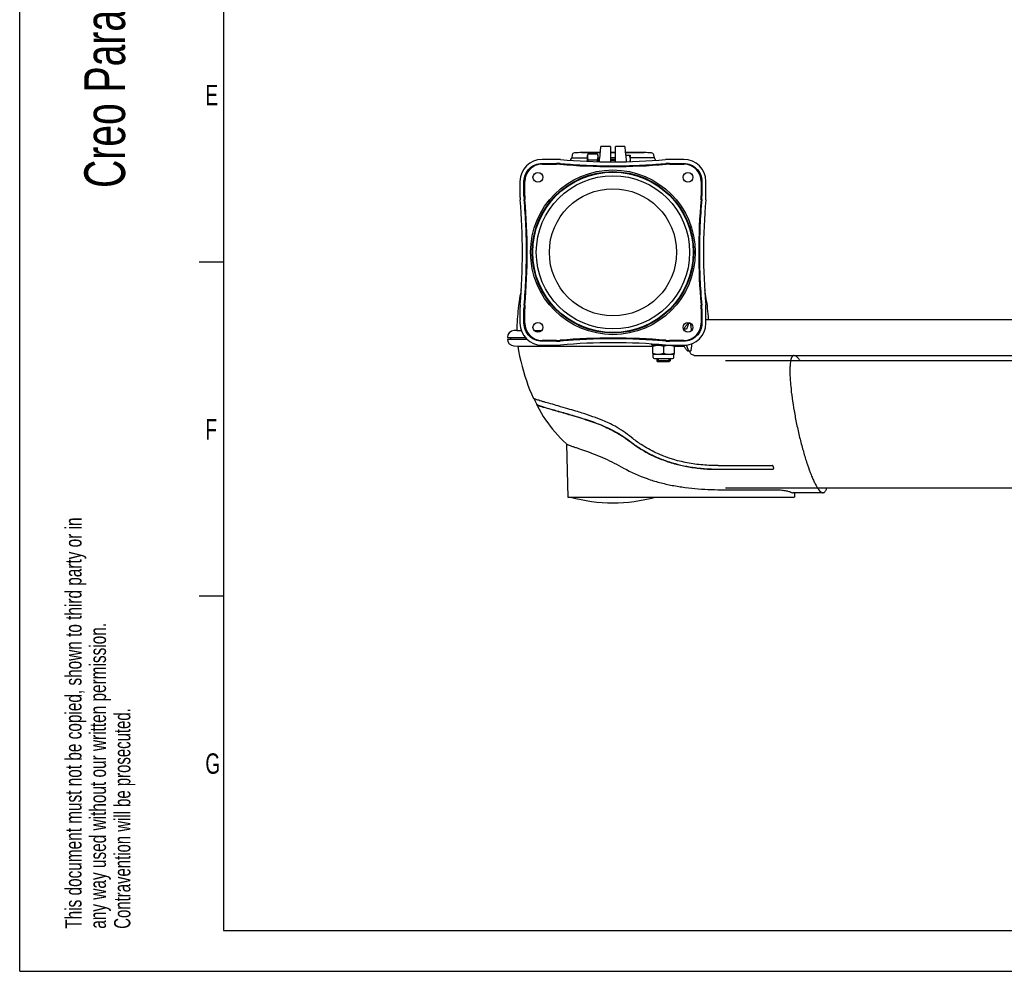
# Model space of a CAD drawing. Extents: x 0 to 420, y 0 to 297.
# Tile 1 of 13: x 0 to 121, y 0 to 117. Entities that reach past the tile are written whole.
import ezdxf

# ---------------------------------------------------------------- set-up
doc = ezdxf.new("R2010")
doc.units = 0
doc.header["$LTSCALE"] = 23.1
for name, color, linetype in [('100350_DXF_CONTINUOUS_LINE', 7, 'CONTINUOUS'), ('100455_DXF_CONTINUOUS_LINE', 7, 'CONTINUOUS'), ('102182_DXF_CONTINUOUS_LINE', 7, 'CONTINUOUS'), ('102184_DXF_CONTINUOUS_LINE', 7, 'CONTINUOUS'), ('102345_DXF_FORMAT', 7, 'CONTINUOUS'), ('105-5475-01_DXF_CONTINUOUS', 7, 'CONTINUOUS'), ('105-5481_DXF_CONTINUOUS_LI', 7, 'CONTINUOUS'), ('105-561-01_DXF_CONTINUOUS_', 7, 'CONTINUOUS'), ('9529063_DXF_CONTINUOUS_LIN', 7, 'CONTINUOUS'), ('9900055_DXF_CONTINUOUS_LIN', 7, 'CONTINUOUS'), ('9900438_DXF_CONTINUOUS_LIN', 7, 'CONTINUOUS'), ('9924051_DXF_CONTINUOUS_LIN', 7, 'CONTINUOUS'), ('GAS_SPRING_BDXF_CONTINUOUS', 7, 'CONTINUOUS'), ('LOCK_NUT_M8_DXF_CONTINUOUS', 7, 'CONTINUOUS')]:
    doc.layers.add(name, color=color, linetype=linetype)
doc.styles.get("Standard").update_dxf_attribs({"font": 'txt', "width": 0.7})

# ---------------------------------------------------------------- blocks, each defined once
blk = doc.blocks.new('SYMBOL_16_BL0', base_point=(7.49, 145.42))
at = {"layer": '102345_DXF_FORMAT', "color": 7, "linetype": 'CONTINUOUS'}
for q in [(0, 14.98), (14.98, 0)]:
    blk.add_line((0, 0), q, dxfattribs=at)
for s, height, width, p in [('Creo Parametric', 4.9947, 0.71746, (12.92, 96.09)), ('This document must not be copied, shown to third party or in', 1.9979, 0.704762, (7.58, 5.22)), ('any way used without our written permission.', 1.9979, 0.705628, (10.58, 5.22)), ('Contravention will be prosecuted.', 1.9979, 0.684704, (13.57, 5.22))]:
    blk.add_text(s, height=height, rotation=90, dxfattribs=dict(at, width=width)).set_placement(p)

msp = doc.modelspace()

# ---------------------------------------------------------------- linework, layer by layer
at = {"layer": '100350_DXF_CONTINUOUS_LINE', "color": 7, "linetype": 'CONTINUOUS'}
for p, q in [((65.83, 99.59), (64.05, 99.59)), ((65.83, 99.03), (64.05, 99.03)), ((81.45, 99.59), (79.67, 99.59)), ((81.45, 99.03), (79.67, 99.03)), ((61.35, 96.89), (61.35, 95.11)), ((61.91, 96.89), (61.91, 95.11)), ((83.59, 95.11), (83.59, 96.89)), ((84.15, 95.11), (84.15, 96.89)), ((61.35, 81.27), (61.35, 79.49)), ((61.91, 81.27), (61.91, 79.49)), ((83.59, 79.49), (83.59, 81.27)), ((84.15, 79.49), (84.15, 81.27)), ((64.05, 77.35), (65.83, 77.35)), ((79.67, 77.35), (81.45, 77.35)), ((64.05, 76.79), (65.83, 76.79)), ((79.67, 76.79), (81.45, 76.79))]:
    msp.add_line(p, q, dxfattribs=at)
for centre, radius in [((72.75, 88.19), 10.1), ((72.75, 88.19), 9.9), ((72.75, 88.19), 9.84), ((63.55, 97.39), 0.605), ((81.95, 97.39), 0.605), ((72.75, 88.19), 9.4), ((63.55, 78.99), 0.605), ((81.95, 78.99), 0.605)]:
    msp.add_circle(centre, radius, dxfattribs=at)
for centre, radius, start, end in [((64.05, 96.89), 2.7, 90, 180), ((65.83, 93.89), 5.7, 85.0355, 90), ((65.83, 93.89), 5.21, 85.0461, 90.0114), ((65.83, 93.89), 5.14, 85.0805, 90.0433), ((72.76, 174.24), 75.5, 265.0715, 269.9913), ((72.75, 173.56), 74.27, 265.0355, 274.9645), ((72.74, 174.24), 75.5, 270.0087, 274.9285), ((79.67, 93.89), 5.7, 90, 94.9645), ((79.67, 93.89), 5.21, 89.9886, 94.9539), ((79.67, 93.89), 5.14, 89.9567, 94.9195), ((81.45, 96.89), 2.7, 0, 90), ((64.05, 96.89), 2.11, 90.0743, 179.9257), ((65.83, 93.89), 5.11, 85.0795, 90.0423), ((72.76, 174.25), 75.54, 265.0711, 269.9906), ((72.74, 174.25), 75.54, 270.0094, 274.9289), ((79.67, 93.89), 5.11, 89.9577, 94.9205), ((81.45, 96.89), 2.11, 0.0743, 89.9257), ((67.05, 95.11), 5.7, 180, 184.9645), ((-12.62, 88.19), 74.27, 355.0355, 4.9645), ((67.05, 95.11), 5.21, 179.9886, 184.9539), ((67.05, 95.11), 5.14, 179.9567, 184.9195), ((-13.03, 88.19), 75.24, 355.0629, 4.9371), ((67.05, 95.11), 5.11, 179.9577, 184.9205), ((-13.02, 88.19), 75.25, 355.0617, 4.9383), ((158.52, 88.19), 75.25, 175.0617, 184.9383), ((158.53, 88.19), 75.24, 175.0629, 184.9371), ((78.45, 95.11), 5.11, 355.0795, 0.0423), ((78.45, 95.11), 5.14, 355.0805, 0.0433), ((78.45, 95.11), 5.21, 355.0461, 0.0114), ((158.12, 88.19), 74.27, 175.0355, 184.9645), ((78.45, 95.11), 5.7, 355.0355, 360), ((67.05, 81.27), 5.7, 175.0355, 180), ((67.05, 81.27), 5.21, 175.0461, 180.0114), ((67.05, 81.28), 5.14, 175.0805, 180.0433), ((67.05, 81.28), 5.11, 175.0795, 180.0423), ((78.45, 81.28), 5.11, 359.9577, 4.9205), ((78.45, 81.28), 5.14, 359.9567, 4.9195), ((78.45, 81.27), 5.21, 359.9886, 4.9539), ((78.45, 81.27), 5.7, 0, 4.9645), ((64.05, 79.49), 2.7, 180, 270), ((64.05, 79.5), 2.11, 180.0743, 269.9257), ((81.45, 79.49), 2.7, 270, 360), ((81.45, 79.5), 2.11, 270.0743, 359.9257), ((65.83, 82.49), 5.11, 269.9577, 274.9205), ((65.83, 82.49), 5.14, 269.9567, 274.9195), ((65.83, 82.49), 5.21, 269.9886, 274.9539), ((72.76, 2.14), 75.54, 90.0094, 94.9289), ((72.76, 2.15), 75.5, 90.0087, 94.9285), ((72.74, 2.14), 75.54, 85.0711, 89.9906), ((72.74, 2.15), 75.5, 85.0715, 89.9913), ((79.67, 82.49), 5.14, 265.0805, 270.0433), ((79.67, 82.49), 5.21, 265.0461, 270.0114), ((79.67, 82.49), 5.11, 265.0795, 270.0423), ((65.83, 82.49), 5.7, 270, 274.9645), ((72.75, 2.83), 74.27, 85.0355, 94.9645), ((79.67, 82.49), 5.7, 265.0355, 270)]:
    msp.add_arc(centre, radius, start, end, dxfattribs=at)
for points, knots in [([(61.84, 96.9), (61.84, 97.18), (61.96, 97.76), (62.45, 98.49), (63.18, 98.98), (63.76, 99.1), (64.05, 99.1)], [0, 0, 0, 0, 0.249927, 0.5, 0.750069, 1, 1, 1, 1]), ([(64.05, 99.03), (63.77, 99.03), (63.21, 98.92), (62.5, 98.44), (62.02, 97.73), (61.91, 97.17), (61.91, 96.89)], [0, 0, 0, 0, 0.249963, 0.500002, 0.750042, 1, 1, 1, 1]), ([(66.28, 99.08), (66.55, 99.06), (67.08, 99.01), (68.16, 98.94), (69.51, 98.86), (71.13, 98.81), (72.21, 98.8), (72.75, 98.8)], [0, 0, 0, 0, 0.124985, 0.24998, 0.499982, 0.74999, 1, 1, 1, 1]), ([(72.75, 98.8), (73.29, 98.8), (74.37, 98.81), (75.99, 98.86), (77.34, 98.94), (78.41, 99.01), (78.95, 99.06), (79.22, 99.08)], [0, 0, 0, 0, 0.25001, 0.500018, 0.75002, 0.875015, 1, 1, 1, 1]), ([(81.45, 99.1), (81.74, 99.1), (82.32, 98.98), (83.05, 98.49), (83.54, 97.76), (83.66, 97.18), (83.66, 96.9)], [0, 0, 0, 0, 0.249928, 0.500002, 0.750071, 1, 1, 1, 1]), ([(83.59, 96.89), (83.59, 97.17), (83.48, 97.73), (83, 98.44), (82.29, 98.92), (81.73, 99.03), (81.45, 99.03)], [0, 0, 0, 0, 0.249963, 0.500002, 0.750042, 1, 1, 1, 1]), ([(61.86, 81.72), (61.91, 82.26), (61.99, 83.34), (62.07, 84.68), (62.1, 85.76), (62.14, 86.84), (62.16, 88.73), (62.1, 91.43), (61.96, 93.59), (61.86, 94.66)], [0, 0, 0, 0, 0.124991, 0.249996, 0.312501, 0.375007, 0.500015, 0.750018, 1, 1, 1, 1]), ([(83.64, 94.66), (83.59, 94.13), (83.51, 93.05), (83.43, 91.7), (83.39, 90.62), (83.36, 89.54), (83.34, 87.65), (83.4, 84.95), (83.54, 82.8), (83.64, 81.72)], [0, 0, 0, 0, 0.124991, 0.249996, 0.312501, 0.375007, 0.500015, 0.750018, 1, 1, 1, 1]), ([(64.05, 77.29), (63.76, 77.29), (63.18, 77.4), (62.45, 77.89), (61.96, 78.62), (61.84, 79.2), (61.84, 79.49)], [0, 0, 0, 0, 0.249928, 0.500002, 0.750071, 1, 1, 1, 1]), ([(61.91, 79.49), (61.91, 79.21), (62.02, 78.65), (62.5, 77.94), (63.21, 77.47), (63.77, 77.35), (64.05, 77.35)], [0, 0, 0, 0, 0.249963, 0.500002, 0.750042, 1, 1, 1, 1]), ([(81.45, 77.35), (81.73, 77.35), (82.29, 77.47), (83, 77.94), (83.48, 78.65), (83.59, 79.21), (83.59, 79.49)], [0, 0, 0, 0, 0.249963, 0.500002, 0.750042, 1, 1, 1, 1]), ([(83.66, 79.49), (83.66, 79.2), (83.54, 78.62), (83.05, 77.89), (82.32, 77.4), (81.74, 77.29), (81.45, 77.29)], [0, 0, 0, 0, 0.249927, 0.5, 0.750069, 1, 1, 1, 1]), ([(72.75, 77.59), (72.21, 77.59), (71.13, 77.58), (69.51, 77.52), (68.16, 77.45), (67.08, 77.37), (66.55, 77.33), (66.28, 77.31)], [0, 0, 0, 0, 0.25001, 0.500018, 0.75002, 0.875015, 1, 1, 1, 1]), ([(79.22, 77.31), (78.95, 77.33), (78.41, 77.37), (77.34, 77.45), (75.99, 77.52), (74.37, 77.58), (73.29, 77.59), (72.75, 77.59)], [0, 0, 0, 0, 0.124985, 0.24998, 0.499982, 0.74999, 1, 1, 1, 1])]:
    msp.add_open_spline(points, degree=3, knots=knots, dxfattribs=at)
for points in [[(64.05, 99.1), (64.64, 99.1), (65.23, 99.1), (65.83, 99.1)], [(79.67, 99.1), (80.27, 99.1), (80.86, 99.1), (81.45, 99.1)], [(64.05, 99), (64.64, 99), (65.24, 99), (65.83, 99)], [(79.67, 99), (80.26, 99), (80.86, 99), (81.45, 99)], [(61.84, 95.12), (61.84, 95.71), (61.84, 96.3), (61.84, 96.9)], [(61.94, 95.11), (61.94, 95.71), (61.94, 96.3), (61.94, 96.89)], [(83.56, 96.89), (83.56, 96.3), (83.56, 95.71), (83.56, 95.11)], [(83.66, 96.9), (83.66, 96.3), (83.66, 95.71), (83.66, 95.12)], [(61.84, 79.49), (61.84, 80.08), (61.84, 80.68), (61.84, 81.27)], [(61.94, 79.49), (61.94, 80.09), (61.94, 80.68), (61.94, 81.27)], [(83.56, 81.27), (83.56, 80.68), (83.56, 80.09), (83.56, 79.49)], [(83.66, 81.27), (83.66, 80.68), (83.66, 80.08), (83.66, 79.49)], [(65.83, 77.38), (65.24, 77.38), (64.64, 77.38), (64.05, 77.38)], [(65.83, 77.29), (65.23, 77.29), (64.64, 77.29), (64.05, 77.29)], [(81.45, 77.38), (80.86, 77.38), (80.26, 77.38), (79.67, 77.38)], [(81.45, 77.29), (80.86, 77.29), (80.27, 77.29), (79.67, 77.29)]]:
    msp.add_open_spline(points, degree=3, dxfattribs=at)
at = {"layer": '100455_DXF_CONTINUOUS_LINE', "color": 7, "linetype": 'CONTINUOUS'}
msp.add_circle((72.75, 88.19), 9.4, dxfattribs=at)
at = {"layer": '102182_DXF_CONTINUOUS_LINE', "color": 7, "linetype": 'CONTINUOUS'}
for p, q in [((86.54, 74.91), (164.67, 74.91)), ((86.54, 59.31), (164.67, 59.31))]:
    msp.add_line(p, q, dxfattribs=at)
at = {"layer": '102184_DXF_CONTINUOUS_LINE', "color": 7, "linetype": 'CONTINUOUS'}
msp.add_circle((72.75, 88.19), 7.8, dxfattribs=at)
at = {"layer": '102345_DXF_FORMAT', "color": 7, "linetype": 'CONTINUOUS'}
for p, q in [((0, 0), (0, 297)), ((25, 292), (25, 5)), ((25, 87), (22, 87)), ((25, 46), (22, 46)), ((25, 5), (415, 5)), ((0, 0), (420, 0))]:
    msp.add_line(p, q, dxfattribs=at)
at = {"layer": '105-5475-01_DXF_CONTINUOUS', "color": 7, "linetype": 'CONTINUOUS'}
for p, q in [((60.96, 78.61), (60.61, 78.59)), ((60.96, 78.61), (61.5, 78.61)), ((63.09, 78.6), (64.01, 78.6)), ((59.8, 77.75), (61.99, 77.75)), ((59.8, 77.55), (62.17, 77.55)), ((60.61, 76.71), (61.08, 76.69)), ((61.08, 76.69), (77.65, 76.7)), ((80.25, 76.7), (80.86, 76.7)), ((80.86, 76.7), (81.48, 76.7)), ((63.07, 70.23), (63.21, 69.94)), ((63.21, 69.94), (63.42, 69.53)), ((63.41, 69.54), (63.39, 69.53)), ((67, 64.73), (67.07, 64.66)), ((67.06, 64.67), (67.23, 58.17)), ((92.2, 61.6), (92.33, 61.6)), ((92.2, 61.58), (92.32, 61.58)), ((67.23, 58.17), (94.99, 58.17)), ((95.56, 58.67), (94.84, 58.67)), ((95, 58.17), (94.99, 58.17)), ((95.01, 58.67), (95, 58.17)), ((96.29, 58.67), (95.56, 58.67)), ((97.02, 58.67), (96.29, 58.67)), ((97.76, 58.67), (97.02, 58.67)), ((98.51, 58.67), (97.76, 58.67))]:
    msp.add_line(p, q, dxfattribs=at)
for points in [[(61.5, 83.57), (61.46, 83.34), (61.4, 83.07), (61.35, 82.8), (61.3, 82.51), (61.26, 82.22), (61.21, 81.92), (61.17, 81.61), (61.14, 81.3), (61.1, 80.98), (61.07, 80.65), (61.04, 80.32), (61.02, 79.98), (61, 79.64), (60.98, 79.29), (60.97, 78.94), (60.96, 78.61)], [(84.48, 79.95), (84.48, 79.98), (84.45, 80.32), (84.43, 80.65), (84.4, 80.98), (84.36, 81.3), (84.33, 81.61), (84.29, 81.91), (84.24, 82.21), (84.2, 82.51), (84.15, 82.79), (84.1, 83.07), (84.04, 83.34), (84, 83.57)], [(61.08, 76.69), (61.18, 76.1), (61.31, 75.45), (61.45, 74.82), (61.6, 74.2), (61.77, 73.6), (61.94, 73.02), (62.13, 72.45), (62.32, 71.9), (62.53, 71.37), (62.75, 70.85), (62.97, 70.35), (63.01, 70.27)], [(63.38, 69.51), (63.44, 69.4), (63.69, 68.94), (63.95, 68.5), (64.21, 68.07), (64.48, 67.66), (64.76, 67.26), (65.05, 66.87), (65.35, 66.49), (65.66, 66.12), (65.98, 65.76), (66.31, 65.41), (66.65, 65.06), (67, 64.73)]]:
    msp.add_lwpolyline(points, dxfattribs=at)
for centre, radius, start, end in [((60.66, 77.73), 0.861, 93, 178.5), ((60.66, 77.58), 0.861, 181.5, 267), ((72.75, 76.45), 19, 254.1164, 285.8836)]:
    msp.add_arc(centre, radius, start, end, dxfattribs=at)
for points, knots in [([(94.98, 75.55), (94.95, 75.55), (94.91, 75.55), (94.84, 75.51), (94.77, 75.46), (94.69, 75.35), (94.61, 75.16), (94.54, 74.88), (94.49, 74.52), (94.45, 74.08), (94.44, 73.59), (94.46, 73.03), (94.49, 72.41), (94.57, 71.5), (94.71, 70.27), (94.96, 68.72), (95.27, 67.11), (95.63, 65.5), (96.04, 63.94), (96.47, 62.51), (96.85, 61.41), (97.16, 60.63), (97.38, 60.14), (97.59, 59.71), (97.79, 59.35), (97.98, 59.06), (98.17, 58.85), (98.34, 58.71), (98.46, 58.67), (98.51, 58.67)], [0, 0, 0, 0, 0.003984, 0.008063, 0.012548, 0.017675, 0.030384, 0.046835, 0.067181, 0.091356, 0.119212, 0.150512, 0.184977, 0.222292, 0.304082, 0.392916, 0.485635, 0.578985, 0.669693, 0.754533, 0.830421, 0.864121, 0.894562, 0.921473, 0.944647, 0.963937, 0.979337, 0.991088, 1, 1, 1, 1]), ([(94.98, 75.55), (95.03, 75.55), (95.15, 75.51), (95.32, 75.38), (95.5, 75.18), (95.61, 75.01), (95.67, 74.91)], [0, 0, 0, 0, 0.161821, 0.374387, 0.652295, 1, 1, 1, 1]), ([(63.03, 70.25), (63.03, 70.25), (63.02, 70.26), (63.01, 70.27), (63.01, 70.27)], [0, 0, 0, 0, 0.324029, 1, 1, 1, 1]), ([(75.03, 65.48), (74.71, 65.74), (74.06, 66.23), (72.89, 66.95), (71.63, 67.54), (70.27, 68.05), (69.16, 68.41), (68.13, 68.73), (67.15, 69.02), (66.12, 69.32), (65.14, 69.6), (64.45, 69.8), (63.96, 69.94), (63.67, 70.03), (63.43, 70.1), (63.25, 70.16), (63.13, 70.21), (63.05, 70.24), (63.03, 70.25)], [0, 0, 0, 0, 0.095049, 0.187884, 0.315747, 0.415938, 0.522814, 0.584904, 0.664417, 0.75824, 0.833664, 0.897539, 0.925671, 0.949758, 0.968738, 0.982459, 0.99325, 1, 1, 1, 1]), ([(63.39, 69.53), (63.39, 69.53), (63.38, 69.52), (63.38, 69.52), (63.38, 69.51)], [0, 0, 0, 0, 0.542939, 1, 1, 1, 1]), ([(63.39, 69.51), (63.4, 69.5), (63.43, 69.48), (63.5, 69.44), (63.6, 69.41), (63.73, 69.36), (63.89, 69.31), (64.17, 69.22), (64.59, 69.1), (65.18, 68.93), (65.87, 68.73), (66.67, 68.5), (67.23, 68.34), (67.53, 68.25)], [0, 0, 0, 0, 0.010012, 0.027251, 0.051836, 0.083762, 0.123043, 0.169655, 0.28433, 0.42586, 0.593269, 0.783657, 1, 1, 1, 1]), ([(63.42, 69.53), (63.42, 69.53), (63.43, 69.52), (63.46, 69.5), (63.52, 69.47), (63.61, 69.43), (63.74, 69.39), (63.91, 69.33), (64.1, 69.27), (64.33, 69.2), (64.69, 69.1), (65.21, 68.95), (65.91, 68.75), (66.7, 68.52), (67.26, 68.36), (67.55, 68.27)], [0, 0, 0, 0, 0.003445, 0.008632, 0.024727, 0.048656, 0.080426, 0.119947, 0.167068, 0.221593, 0.283281, 0.427163, 0.596431, 0.788351, 1, 1, 1, 1]), ([(67.53, 68.25), (67.9, 68.14), (68.63, 67.92), (69.68, 67.59), (70.66, 67.25), (71.58, 66.89), (72.45, 66.48), (73.3, 66.03), (74.15, 65.5), (74.69, 65.1), (74.97, 64.89)], [0, 0, 0, 0, 0.141949, 0.276278, 0.401743, 0.521373, 0.636953, 0.75337, 0.872643, 1, 1, 1, 1]), ([(67.55, 68.27), (68.16, 68.09), (69.43, 67.71), (71.01, 67.16), (72.29, 66.59), (73.23, 66.1), (74.13, 65.54), (74.7, 65.12), (74.98, 64.91)], [0, 0, 0, 0, 0.232032, 0.483346, 0.612586, 0.742399, 0.871768, 1, 1, 1, 1]), ([(85.64, 62.03), (85.26, 62.03), (84.56, 62.05), (83.21, 62.14), (80.99, 62.47), (78.49, 63.28), (76.36, 64.48), (75.41, 65.17), (75.03, 65.48)], [0, 0, 0, 0, 0.101048, 0.185665, 0.356448, 0.691078, 0.871313, 1, 1, 1, 1]), ([(67.07, 64.66), (67.08, 64.65), (67.1, 64.64), (67.15, 64.62), (67.21, 64.59), (67.33, 64.54), (67.53, 64.47), (67.81, 64.38), (68.16, 64.26), (68.56, 64.13), (69.01, 63.97), (69.69, 63.73), (70.61, 63.38), (71.76, 62.9), (72.92, 62.35), (73.68, 61.94), (74.06, 61.73)], [0, 0, 0, 0, 0.00441, 0.011224, 0.020478, 0.032161, 0.062666, 0.102333, 0.150588, 0.206724, 0.269912, 0.339246, 0.492461, 0.658476, 0.829804, 1, 1, 1, 1]), ([(74.97, 64.89), (75.02, 64.85), (75.18, 64.73), (75.58, 64.44), (76.32, 63.95), (77.34, 63.38), (78.65, 62.79), (80.05, 62.31), (81.65, 61.92), (82.98, 61.72), (84, 61.63), (84.81, 61.59), (85.36, 61.58), (85.71, 61.58)], [0, 0, 0, 0, 0.016017, 0.05225, 0.129322, 0.251283, 0.355307, 0.505313, 0.639669, 0.787445, 0.856201, 0.907863, 1, 1, 1, 1]), ([(74.98, 64.91), (75.16, 64.77), (75.55, 64.49), (76.34, 63.97), (77.37, 63.39), (78.68, 62.81), (80.04, 62.35), (81.44, 62), (82.86, 61.76), (84.05, 61.65), (85, 61.61), (85.48, 61.6), (85.71, 61.6)], [0, 0, 0, 0, 0.061838, 0.123823, 0.248232, 0.373261, 0.498783, 0.62456, 0.75027, 0.875541, 0.937894, 1, 1, 1, 1]), ([(74.06, 61.73), (74.97, 61.21), (76.43, 60.56), (78.46, 59.94), (80.02, 59.59), (81.61, 59.34), (83.2, 59.17), (84.8, 59.08), (85.86, 59.07), (86.39, 59.06)], [0, 0, 0, 0, 0.247359, 0.372436, 0.498106, 0.624062, 0.749947, 0.875384, 1, 1, 1, 1]), ([(85.71, 61.6), (86.25, 61.6), (87.34, 61.6), (88.96, 61.6), (90.58, 61.6), (91.66, 61.6), (92.2, 61.6)], [0, 0, 0, 0, 0.250028, 0.499995, 0.750002, 1, 1, 1, 1]), ([(92.46, 61.74), (92.46, 61.78), (92.45, 61.84), (92.43, 61.9), (92.4, 61.95), (92.37, 61.98), (92.33, 62.02), (92.29, 62.03), (92.26, 62.03)], [0, 0, 0, 0, 0.284713, 0.430788, 0.562686, 0.683653, 0.793468, 1, 1, 1, 1]), ([(92.32, 61.58), (92.34, 61.58), (92.37, 61.58), (92.43, 61.62), (92.45, 61.67), (92.46, 61.7)], [0, 0, 0, 0, 0.250114, 0.471516, 1, 1, 1, 1]), ([(92.33, 61.6), (92.35, 61.6), (92.38, 61.61), (92.43, 61.65), (92.45, 61.69), (92.46, 61.72)], [0, 0, 0, 0, 0.286394, 0.539974, 1, 1, 1, 1]), ([(92.46, 61.7), (92.46, 61.71), (92.46, 61.72), (92.46, 61.73), (92.46, 61.74)], [0, 0, 0, 0, 0.236828, 1, 1, 1, 1]), ([(85.71, 61.58), (86.29, 61.57), (87.38, 61.58), (88.95, 61.58), (90.53, 61.58), (91.61, 61.58), (92.2, 61.58)], [0, 0, 0, 0, 0.270913, 0.500234, 0.729761, 1, 1, 1, 1]), ([(98.94, 59.31), (98.93, 59.26), (98.9, 59.17), (98.86, 59.02), (98.8, 58.88), (98.72, 58.77), (98.62, 58.69), (98.55, 58.67), (98.51, 58.67)], [0, 0, 0, 0, 0.185572, 0.350622, 0.561109, 0.731462, 0.871693, 1, 1, 1, 1]), ([(86.39, 59.06), (86.93, 59.06), (88.01, 59.07), (90.17, 59.06), (91.78, 59.06), (92.86, 59.06)], [0, 0, 0, 0, 0.25, 0.5, 1, 1, 1, 1]), ([(92.86, 59.06), (93.06, 59.06), (93.44, 59.04), (93.88, 58.97), (94.2, 58.89), (94.38, 58.84), (94.52, 58.79), (94.6, 58.76), (94.63, 58.74)], [0, 0, 0, 0, 0.325098, 0.625326, 0.753312, 0.860755, 0.943964, 1, 1, 1, 1]), ([(94.63, 58.74), (94.65, 58.73), (94.71, 58.7), (94.79, 58.67), (94.84, 58.67)], [0, 0, 0, 0, 0.290504, 1, 1, 1, 1])]:
    msp.add_open_spline(points, degree=3, knots=knots, dxfattribs=at)
for points in [[(63.38, 69.51), (63.38, 69.51), (63.38, 69.51), (63.39, 69.51)], [(85.64, 62.03), (87.85, 62.03), (90.05, 62.03), (92.26, 62.03)]]:
    msp.add_open_spline(points, degree=3, dxfattribs=at)
at = {"layer": '105-5481_DXF_CONTINUOUS_LI', "color": 7, "linetype": 'CONTINUOUS'}
for p, q in [((68.91, 100.45), (68.91, 100.43)), ((71.18, 100.45), (68.91, 100.45)), ((68.91, 100.43), (71.18, 100.43)), ((73.05, 100.45), (72.45, 100.45)), ((72.45, 100.43), (73.05, 100.43)), ((76.59, 100.45), (74.31, 100.45)), ((74.32, 100.43), (76.59, 100.43)), ((76.59, 100.45), (76.59, 100.43)), ((67.76, 100.13), (67.69, 99.77)), ((67.69, 99.77), (69.61, 99.77)), ((70.91, 99.77), (71.13, 99.77)), ((73.05, 99.77), (72.45, 99.77)), ((77.8, 99.77), (74.85, 99.77)), ((77.74, 100.13), (77.8, 99.77))]:
    msp.add_line(p, q, dxfattribs=at)
for centre, radius, start, end in [((68.05, 100.08), 0.3, 93.7727, 169.4941), ((72.75, 28.85), 71.69, 93.0705, 93.7727), ((72.75, 28.85), 71.69, 86.2273, 86.9295), ((77.45, 100.08), 0.3, 10.5059, 86.2273), ((87.42, 96.49), 20.1, 171.1852, 171.4452), ((67.86, 99.52), 0.3, 122.6728, 171.1852), ((77.64, 99.52), 0.3, 8.8148, 57.3272), ((58.08, 96.49), 20.1, 8.5548, 8.8148)]:
    msp.add_arc(centre, radius, start, end, dxfattribs=at)
at = {"layer": '105-561-01_DXF_CONTINUOUS_', "color": 7, "linetype": 'CONTINUOUS'}
for p, q in [((71.24, 101.1), (71.12, 99.69)), ((72.45, 101.19), (71.34, 101.19)), ((72.45, 101.19), (72.45, 99.29)), ((73.05, 99.29), (73.05, 101.19)), ((74.16, 101.19), (73.05, 101.19)), ((74.34, 100.1), (74.26, 101.1)), ((74.33, 100.1), (74.39, 99.31)), ((74.34, 100.1), (74.33, 100.1))]:
    msp.add_line(p, q, dxfattribs=at)
for centre, start, end in [((71.34, 101.09), 90.0026, 174.9974), ((74.16, 101.09), 5.0026, 89.9974)]:
    msp.add_arc(centre, 0.1, start, end, dxfattribs=at)
msp.add_ellipse((71.04, 98.79), major_axis=(0.079, 0.9), ratio=0.017389, start_param=-0.954384, end_param=0.001522, dxfattribs=at)
at = {"layer": '9529063_DXF_CONTINUOUS_LIN', "color": 7, "linetype": 'CONTINUOUS'}
msp.add_arc((60.76, 77.65), 0.57, 169.8891, 190.1109, dxfattribs=at)
at = {"layer": '9900055_DXF_CONTINUOUS_LIN', "color": 7, "linetype": 'CONTINUOUS'}
for p, q in [((69.61, 100.09), (69.73, 100.29)), ((69.73, 100.29), (70.79, 100.29)), ((70.79, 100.29), (70.91, 100.09)), ((69.61, 99.36), (69.61, 100.09)), ((69.73, 99.54), (70.79, 99.54)), ((70.91, 100.09), (70.91, 99.32))]:
    msp.add_line(p, q, dxfattribs=at)
msp.add_arc((73.08, 98.57), 3.5, 163.8415, 166.9961, dxfattribs=at)
for points, knots in [([(69.73, 100.29), (69.69, 100.23), (69.65, 100.14), (69.61, 100.01), (69.61, 99.95), (69.61, 99.92)], [0, 0, 0, 0, 0.514153, 0.759424, 1, 1, 1, 1]), ([(70.79, 100.29), (70.83, 100.23), (70.87, 100.14), (70.9, 100.01), (70.91, 99.95), (70.91, 99.92)], [0, 0, 0, 0, 0.514153, 0.759424, 1, 1, 1, 1]), ([(69.61, 99.92), (69.61, 99.89), (69.61, 99.82), (69.65, 99.69), (69.69, 99.6), (69.73, 99.54)], [0, 0, 0, 0, 0.240576, 0.485848, 1, 1, 1, 1]), ([(70.91, 99.92), (70.91, 99.89), (70.9, 99.82), (70.87, 99.69), (70.83, 99.6), (70.79, 99.54)], [0, 0, 0, 0, 0.240576, 0.485848, 1, 1, 1, 1])]:
    msp.add_open_spline(points, degree=3, knots=knots, dxfattribs=at)
msp.add_open_spline([(70.79, 99.54), (70.81, 99.47), (70.83, 99.39), (70.85, 99.32)], degree=3, dxfattribs=at)
at = {"layer": '9900438_DXF_CONTINUOUS_LIN', "color": 7, "linetype": 'CONTINUOUS'}
for p, q in [((78.15, 75.15), (78.15, 74.89)), ((78.15, 74.89), (78.29, 74.75)), ((79.75, 74.89), (78.15, 74.89)), ((79.75, 74.89), (79.61, 74.75)), ((79.75, 75.15), (79.75, 74.89)), ((79.61, 74.75), (78.28, 74.75)), ((79.61, 74.75), (78.29, 74.75))]:
    msp.add_line(p, q, dxfattribs=at)
at = {"layer": '9900438_DXF_CONTINUOUS_LIN', "color": 2, "linetype": 'CONTINUOUS'}
for p, q in [((78.28, 75.15), (78.28, 74.75)), ((79.61, 75.15), (79.61, 74.75))]:
    msp.add_line(p, q, dxfattribs=at)
at = {"layer": '9924051_DXF_CONTINUOUS_LIN', "color": 7, "linetype": 'CONTINUOUS'}
for p, q in [((71.12, 99.59), (70.91, 99.59)), ((73.05, 99.59), (72.45, 99.59)), ((74.33, 100.09), (74.85, 100.09)), ((74.85, 100.09), (74.85, 99.32))]:
    msp.add_line(p, q, dxfattribs=at)
at = {"layer": '9924051_DXF_CONTINUOUS_LIN', "color": 2, "linetype": 'CONTINUOUS'}
for p, q in [((71.11, 99.46), (70.91, 99.46)), ((73.05, 99.46), (72.45, 99.46))]:
    msp.add_line(p, q, dxfattribs=at)
at = {"layer": '9924051_DXF_CONTINUOUS_LIN', "color": 7, "linetype": 'CONTINUOUS'}
msp.add_arc((73.15, 99.44), 1.7, 355.9443, 359.9903, dxfattribs=at)
msp.add_open_spline([(74.73, 100.09), (74.77, 99.99), (74.83, 99.77), (74.85, 99.55), (74.85, 99.44)], degree=3, knots=[0, 0, 0, 0, 0.501873, 1, 1, 1, 1], dxfattribs=at)
at = {"layer": 'GAS_SPRING_BDXF_CONTINUOUS', "color": 7, "linetype": 'CONTINUOUS'}
for p, q in [((84.15, 79.95), (144.42, 79.95)), ((81.75, 78.75), (81.39, 78.75)), ((82.23, 79.45), (81.98, 79.45)), ((81.75, 76.75), (77.57, 76.75)), ((82.23, 76.05), (81.98, 76.05)), ((82.73, 75.55), (144.42, 75.55))]:
    msp.add_line(p, q, dxfattribs=at)
for centre, radius, start, end in [((83.59, 79.08), 1.47, 164.5663, 165.1464), ((78.95, 77.75), 1.7, 208.4619, 216.0278), ((83.64, 76.44), 1.52, 194.8168, 195.2157)]:
    msp.add_arc(centre, radius, start, end, dxfattribs=at)
for points, knots in [([(81.45, 78.75), (81.48, 78.8), (81.53, 78.9), (81.62, 79.03), (81.7, 79.15), (81.77, 79.26), (81.84, 79.34), (81.9, 79.4), (81.94, 79.43), (81.97, 79.45), (81.98, 79.45), (81.98, 79.45)], [0, 0, 0, 0, 0.194141, 0.374302, 0.537742, 0.681483, 0.802246, 0.896827, 0.962688, 0.984663, 1, 1, 1, 1]), ([(82, 79.42), (82, 79.41), (81.99, 79.37), (81.97, 79.32), (81.95, 79.25), (81.9, 79.14), (81.84, 78.97), (81.78, 78.83), (81.75, 78.75)], [0, 0, 0, 0, 0.056403, 0.135482, 0.236071, 0.356465, 0.649285, 1, 1, 1, 1]), ([(81.98, 79.45), (81.98, 79.45), (81.99, 79.45), (82, 79.44), (82, 79.43), (82, 79.42), (82, 79.42)], [0, 0, 0, 0, 0.197297, 0.39457, 0.652481, 1, 1, 1, 1]), ([(82.39, 78.58), (82.39, 78.64), (82.38, 78.76), (82.36, 78.93), (82.35, 79.06), (82.33, 79.16), (82.32, 79.23), (82.3, 79.31), (82.29, 79.38), (82.27, 79.42), (82.25, 79.44), (82.24, 79.45), (82.23, 79.45)], [0, 0, 0, 0, 0.210346, 0.401149, 0.569169, 0.643747, 0.711632, 0.826307, 0.911766, 0.943482, 0.968138, 1, 1, 1, 1]), ([(81.98, 76.05), (81.98, 76.05), (81.97, 76.06), (81.94, 76.07), (81.9, 76.11), (81.84, 76.17), (81.77, 76.25), (81.7, 76.35), (81.62, 76.47), (81.53, 76.61), (81.48, 76.7), (81.45, 76.75)], [0, 0, 0, 0, 0.015337, 0.037312, 0.103173, 0.197754, 0.318517, 0.462258, 0.625698, 0.805859, 1, 1, 1, 1]), ([(81.75, 76.75), (81.78, 76.67), (81.84, 76.53), (81.9, 76.36), (81.95, 76.25), (81.97, 76.18), (81.99, 76.13), (82, 76.1), (82, 76.09)], [0, 0, 0, 0, 0.350715, 0.643535, 0.763929, 0.864518, 0.943597, 1, 1, 1, 1]), ([(82, 76.09), (82, 76.08), (82, 76.07), (82, 76.06), (81.99, 76.05), (81.98, 76.05), (81.98, 76.05)], [0, 0, 0, 0, 0.347519, 0.60543, 0.802703, 1, 1, 1, 1]), ([(82.39, 76.96), (82.39, 76.84), (82.37, 76.66), (82.35, 76.46), (82.34, 76.36), (82.32, 76.28), (82.31, 76.2), (82.29, 76.13), (82.27, 76.09), (82.26, 76.07), (82.24, 76.05), (82.23, 76.05)], [0, 0, 0, 0, 0.400378, 0.568577, 0.643312, 0.711376, 0.826407, 0.912115, 0.943876, 0.968501, 1, 1, 1, 1]), ([(82.73, 75.55), (82.65, 75.55), (82.49, 75.59), (82.28, 75.76), (82.2, 75.94), (82.18, 76.04)], [0, 0, 0, 0, 0.306295, 0.59071, 1, 1, 1, 1])]:
    msp.add_open_spline(points, degree=3, knots=knots, dxfattribs=at)
msp.add_open_spline([(82.18, 79.47), (82.18, 79.49), (82.19, 79.52), (82.2, 79.54)], degree=3, dxfattribs=at)
at = {"layer": 'LOCK_NUT_M8_DXF_CONTINUOUS', "color": 7, "linetype": 'CONTINUOUS'}
for p, q in [((77.65, 75.77), (77.65, 76.75)), ((78.95, 76.64), (78.95, 75.77)), ((80.25, 76.75), (80.25, 75.77)), ((77.65, 75.77), (77.65, 75.65)), ((80.25, 75.65), (77.65, 75.65)), ((77.69, 75.29), (77.68, 75.6)), ((77.83, 75.15), (80.06, 75.15)), ((80.2, 75.29), (80.22, 75.6)), ((80.25, 75.65), (80.25, 75.77))]:
    msp.add_line(p, q, dxfattribs=at)
for centre, radius, start, end in [((77.62, 75.6), 0.06, 2.2906, 62.2641), ((77.83, 75.29), 0.14, 182.2906, 270), ((80.06, 75.29), 0.14, 270, 357.7094), ((80.28, 75.6), 0.06, 117.7358, 177.7094)]:
    msp.add_arc(centre, radius, start, end, dxfattribs=at)
for points, knots in [([(78.3, 76.75), (78.19, 76.75), (77.97, 76.73), (77.75, 76.67), (77.65, 76.64)], [0, 0, 0, 0, 0.498127, 1, 1, 1, 1]), ([(78.95, 76.64), (78.84, 76.67), (78.63, 76.73), (78.41, 76.75), (78.3, 76.75)], [0, 0, 0, 0, 0.501873, 1, 1, 1, 1]), ([(79.6, 76.75), (79.49, 76.75), (79.27, 76.73), (79.05, 76.67), (78.95, 76.64)], [0, 0, 0, 0, 0.498127, 1, 1, 1, 1]), ([(80.25, 76.64), (80.14, 76.67), (79.93, 76.73), (79.71, 76.75), (79.6, 76.75)], [0, 0, 0, 0, 0.501873, 1, 1, 1, 1]), ([(78.3, 75.65), (78.19, 75.65), (77.97, 75.68), (77.75, 75.73), (77.65, 75.77)], [0, 0, 0, 0, 0.498127, 1, 1, 1, 1]), ([(78.95, 75.77), (78.84, 75.73), (78.63, 75.68), (78.41, 75.65), (78.3, 75.65)], [0, 0, 0, 0, 0.501873, 1, 1, 1, 1]), ([(79.6, 75.65), (79.49, 75.65), (79.27, 75.68), (79.05, 75.73), (78.95, 75.77)], [0, 0, 0, 0, 0.498127, 1, 1, 1, 1]), ([(80.25, 75.77), (80.14, 75.73), (79.93, 75.68), (79.71, 75.65), (79.6, 75.65)], [0, 0, 0, 0, 0.501873, 1, 1, 1, 1])]:
    msp.add_open_spline(points, degree=3, knots=knots, dxfattribs=at)

# ---------------------------------------------------------------- block references
at = {"layer": '102345_DXF_FORMAT', "color": 7, "linetype": 'CONTINUOUS'}
msp.add_blockref('SYMBOL_16_BL0', (7.49, 145.42), dxfattribs=at)

# ---------------------------------------------------------------- texts
at = {"layer": '102345_DXF_FORMAT', "color": 7, "linetype": 'CONTINUOUS', "char_height": 2.5, "attachment_point": 1}
for s, insert, width in [('E', (22.77, 108.73), 2.6786), ('F', (22.77, 67.73), 2.6786), ('G', (22.77, 26.73), 2.9464)]:
    msp.add_mtext(s, dxfattribs=dict(at, insert=insert, width=width))

doc.saveas('drawing.dxf')
